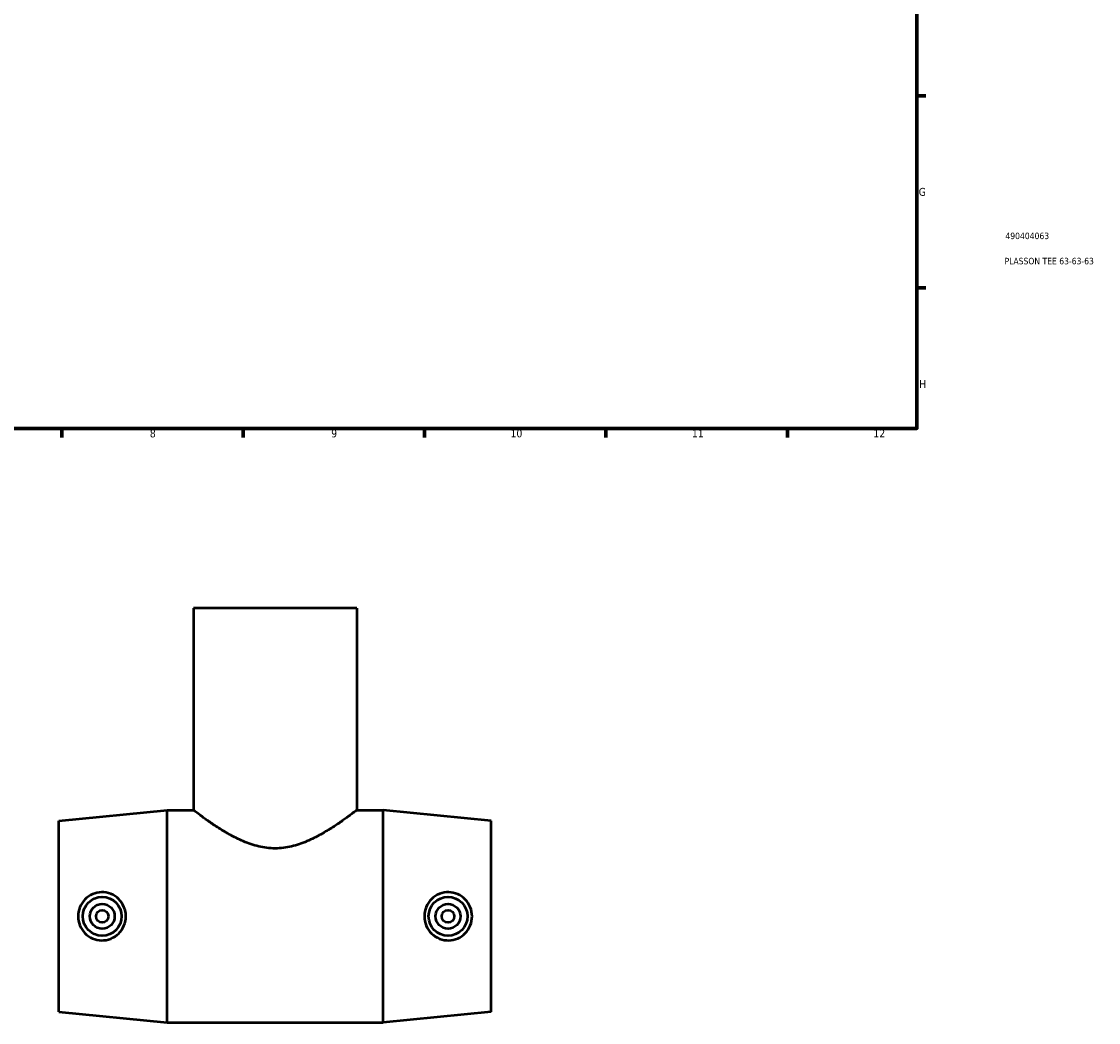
# Model space of a CAD drawing. Header units: millimetres. Extents: x -158 to 1469, y -209 to 1718.
# Tile 2 of 8: x 475 to 891, y -209 to 177. Entities that reach past the tile are written whole.
import ezdxf

# ---------------------------------------------------------------- set-up
doc = ezdxf.new("R2010")
doc.units = ezdxf.units.MM
for name, color, linetype, lineweight in [('Border (ANSI)', 7, 'Continuous', 70), ('Title (ISO)', 7, 'Continuous', 50), ('Visible (ANSI)', 7, 'Continuous', 50)]:
    doc.layers.add(name, color=color, linetype=linetype, lineweight=lineweight)
doc.styles.add('Note Text (ANSI)', font='tahoma.ttf')
doc.styles.add('Note Text (ISO)', font='tahoma.ttf')

# ---------------------------------------------------------------- blocks, each defined once
blk = doc.blocks.new('Borders Default Border')
at = {"layer": 'Border (ANSI)'}
for p, q in [((821, 148.5), (824.45, 148.5)), ((821, 74.25), (824.45, 74.25)), ((490.58, 20), (490.58, 16.55)), ((560.67, 20), (560.67, 16.55)), ((630.75, 20), (630.75, 16.55)), ((700.83, 20), (700.83, 16.55)), ((770.92, 20), (770.92, 16.55))]:
    blk.add_line(p, q, dxfattribs=at)
at = {"layer": 'Border (ANSI)', "flags": 128}
blk.add_lwpolyline([(20, 20), (20, 574), (821, 574), (821, 20), (20, 20)], dxfattribs=at)
at = {"layer": 'Border (ANSI)', "color": 230, "true_color": 0xff0080, "attachment_point": 7, "style": 'Note Text (ANSI)'}
for s, insert, char_height in [('G', (821.66, 109.79), 3.05), ('H', (821.81, 35.6), 3.05), ('8', (524.63, 16.48), 3.05), ('9', (594.7, 16.49), 3.05), ('10', (663.96, 16.49), 3.048), ('11', (734.04, 16.55), 3.048), ('12', (804.13, 16.55), 3.048)]:
    blk.add_mtext(s, dxfattribs=dict(at, insert=insert, char_height=char_height))
blk = doc.blocks.new('Title Blocks ISO')
at = {"layer": 'Title (ISO)', "color": 232, "true_color": 0xca0064, "style": 'Note Text (ISO)'}
for tag, p in [('PART_NUMBER_001', (34.16, 73.13)), ('DESCRIPTION_001', (33.84, 63.4))]:
    blk.add_attdef(tag, p, '', height=2.5, dxfattribs=at)

msp = doc.modelspace()

# ---------------------------------------------------------------- linework, layer by layer
at = {"layer": 'Visible (ANSI)'}
for p, q in [((604.531, -49.471), (541.531, -49.471)), ((541.531, -49.471), (541.531, -127.471)), ((604.531, -49.471), (604.531, -127.471)), ((489.531, -131.571), (531.281, -127.471)), ((531.281, -209.471), (531.281, -127.471)), ((531.281, -127.471), (541.531, -127.471)), ((604.531, -127.471), (614.781, -127.471)), ((614.781, -209.471), (614.781, -127.471)), ((656.531, -131.571), (614.781, -127.471)), ((489.531, -205.371), (489.531, -131.571)), ((656.531, -205.371), (656.531, -131.571)), ((489.531, -205.371), (531.281, -209.471)), ((656.531, -205.371), (614.781, -209.471)), ((531.281, -209.471), (614.781, -209.471))]:
    msp.add_line(p, q, dxfattribs=at)
for centre, radius in [((506.231, -168.471), 7.5), ((639.831, -168.471), 7.5), ((506.231, -168.471), 4.8), ((506.231, -168.471), 2.4), ((639.831, -168.471), 4.8), ((639.831, -168.471), 2.4)]:
    msp.add_circle(centre, radius, dxfattribs=at)
for points, knots in [([(604.531, -127.471), (604.531, -127.471), (604.323, -127.632), (603.478, -128.276), (602.842, -128.758), (601.201, -129.975), (600.194, -130.71), (597.914, -132.315), (596.64, -133.185), (593.937, -134.935), (592.4, -135.883), (589.055, -137.753), (587.247, -138.675), (583.432, -140.294), (581.423, -140.992), (577.287, -141.961), (575.159, -142.227), (570.903, -142.227), (568.776, -141.961), (564.64, -140.992), (562.63, -140.294), (558.816, -138.675), (557.008, -137.753), (553.662, -135.883), (552.126, -134.935), (549.422, -133.185), (548.148, -132.315), (545.868, -130.71), (544.862, -129.975), (543.221, -128.758), (542.585, -128.276), (541.74, -127.632), (541.531, -127.471), (541.531, -127.471)], [5.0447795, 5.0447795, 5.0447795, 5.0447795, 5.6676376, 5.6676376, 6.2904956, 6.2904956, 6.9133537, 6.9133537, 7.5362117, 7.5362117, 8.1745486, 8.1745486, 8.8128854, 8.8128854, 9.4512222, 9.4512222, 10.0895591, 10.0895591, 10.7278959, 10.7278959, 11.3662327, 11.3662327, 12.0045696, 12.0045696, 12.6429064, 12.6429064, 13.2657645, 13.2657645, 13.8886225, 13.8886225, 14.5114806, 14.5114806, 15.1343386, 15.1343386, 15.1343386, 15.1343386]), ([(505.933, -177.771), (504.796, -177.744), (503.586, -177.489), (501.368, -176.512), (500.36, -175.791), (498.771, -174.146), (498.083, -173.109), (497.172, -170.846), (496.949, -169.62), (496.949, -167.323), (497.172, -166.096), (498.083, -163.833), (498.771, -162.796), (500.36, -161.151), (501.368, -160.43), (503.586, -159.453), (504.796, -159.198), (507.132, -159.143), (508.404, -159.363), (510.734, -160.306), (511.793, -161.028), (513.45, -162.687), (514.165, -163.731), (515.118, -166.032), (515.355, -167.288), (515.355, -169.654), (515.118, -170.911), (514.165, -173.211), (513.45, -174.255), (511.793, -175.915), (510.734, -176.636), (508.404, -177.579), (507.132, -177.8), (505.933, -177.771)], [0, 0, 0, 0, 0.3426441, 0.3426441, 0.6852883, 0.6852883, 1.0298717, 1.0298717, 1.3744551, 1.3744551, 1.7190386, 1.7190386, 2.063622, 2.063622, 2.4062661, 2.4062661, 2.7489102, 2.7489102, 3.1103429, 3.1103429, 3.4717755, 3.4717755, 3.8266849, 3.8266849, 4.1815943, 4.1815943, 4.5365037, 4.5365037, 4.8914132, 4.8914132, 5.2528458, 5.2528458, 5.6142784, 5.6142784, 5.6142784, 5.6142784]), ([(640.129, -177.771), (638.93, -177.8), (637.659, -177.579), (635.329, -176.636), (634.269, -175.915), (632.612, -174.255), (631.897, -173.211), (630.944, -170.911), (630.707, -169.654), (630.707, -167.288), (630.944, -166.032), (631.897, -163.731), (632.612, -162.687), (634.269, -161.028), (635.329, -160.306), (637.659, -159.363), (638.93, -159.143), (641.266, -159.198), (642.477, -159.453), (644.695, -160.43), (645.703, -161.151), (647.292, -162.796), (647.979, -163.833), (648.89, -166.096), (649.113, -167.323), (649.113, -169.62), (648.89, -170.846), (647.979, -173.109), (647.292, -174.146), (645.703, -175.791), (644.695, -176.512), (642.477, -177.489), (641.266, -177.744), (640.129, -177.771)], [0, 0, 0, 0, 0.3614326, 0.3614326, 0.7228653, 0.7228653, 1.0777747, 1.0777747, 1.4326841, 1.4326841, 1.7875935, 1.7875935, 2.1425029, 2.1425029, 2.5039355, 2.5039355, 2.8653682, 2.8653682, 3.2080123, 3.2080123, 3.5506564, 3.5506564, 3.8952399, 3.8952399, 4.2398233, 4.2398233, 4.5844067, 4.5844067, 4.9289902, 4.9289902, 5.2716343, 5.2716343, 5.6142784, 5.6142784, 5.6142784, 5.6142784])]:
    msp.add_open_spline(points, degree=3, knots=knots, dxfattribs=at)

# ---------------------------------------------------------------- block references
msp.add_blockref('Borders Default Border', (0, 0))
msp.add_blockref('Title Blocks ISO', (821, 20)).add_auto_attribs({'PART_NUMBER_001': '490404063', 'DESCRIPTION_001': 'PLASSON TEE 63-63-63'})

doc.saveas('drawing.dxf')
